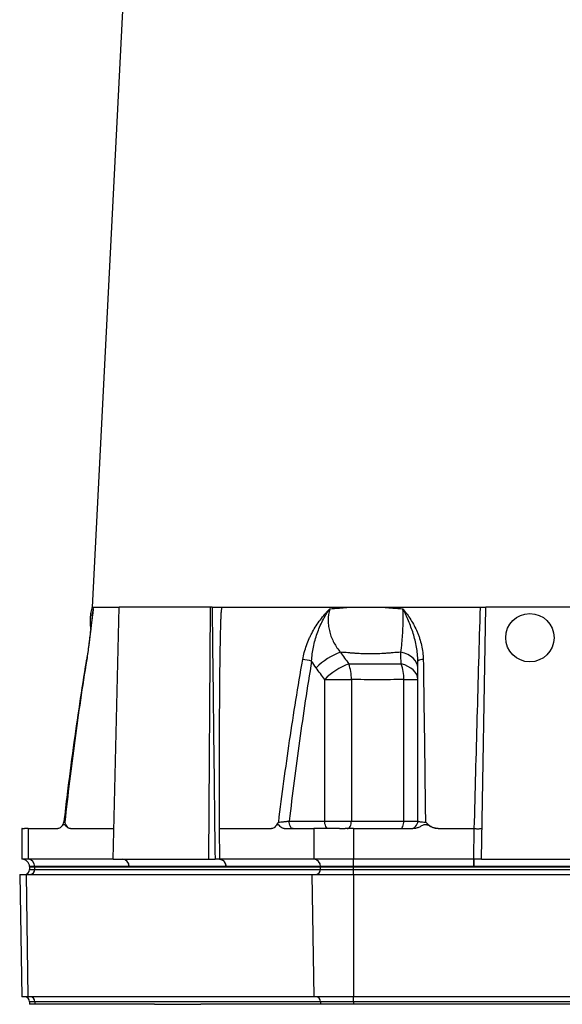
# Model space of a CAD drawing. Header units: millimetres. Extents: x 1899 to 3087, y 857 to 4238.
# Tile 5 of 10: x 2040 to 2467, y 1774 to 2548. Entities that reach past the tile are written whole.
import ezdxf

# ---------------------------------------------------------------- set-up
doc = ezdxf.new("R2010")
doc.units = ezdxf.units.MM
doc.header["$LTSCALE"] = 2

msp = doc.modelspace()

# ---------------------------------------------------------------- linework, layer by layer
at = {"color": 7, "linetype": 'Continuous', "lineweight": 25}
for p, q in [((2150.31, 3130.94), (2097.3, 2086.17)), ((2097.3, 2086.17), (2118.57, 2086.17)), ((2097.74, 2081.5), (2097.79, 2081.84)), ((2113.85, 1888.17), (2118.57, 2086.17)), ((2190.2, 2086.17), (2118.57, 2086.17)), ((2188.94, 1888.17), (2190.2, 2086.17)), ((2191.58, 2086.17), (2190.2, 2086.17)), ((2198.83, 2086.17), (2402.9, 2086.17)), ((2403.24, 1888.17), (2406.7, 2086.17)), ((2647.95, 2086.17), (2406.7, 2086.17)), ((2280.08, 1918.17), (2280.08, 2029.39)), ((2280.08, 2029.39), (2301.06, 2029.39)), ((2301.06, 2029.39), (2301.06, 1918.17)), ((2342.27, 2029.39), (2353.29, 2029.39)), ((2342.27, 1918.17), (2342.27, 2029.39)), ((2042.15, 1912.19), (2042.15, 1888.17)), ((2046.97, 1912.17), (2046.97, 1888.17)), ((2046.97, 1912.17), (2070.3, 1912.17)), ((2080.19, 1912.17), (2114.43, 1912.17)), ((2197.15, 1912.17), (2238.34, 1912.17)), ((2248.22, 1912.17), (2271.56, 1912.17)), ((2252.22, 1918.17), (2280.08, 1918.17)), ((2271.56, 1912.17), (2271.56, 1888.17)), ((2280.08, 1918.17), (2301.06, 1918.17)), ((2301.06, 1918.17), (2342.27, 1918.17)), ((2302.73, 1912.17), (2302.73, 1888.17)), ((2302.73, 1912.17), (2349.4, 1912.17)), ((2342.27, 1918.17), (2353.29, 1918.17)), ((2369.18, 1912.17), (2397.66, 1912.17)), ((2397.24, 1888.17), (2397.66, 1912.17)), ((2046.97, 1888.17), (2042.15, 1888.17)), ((2113.85, 1888.17), (2046.97, 1888.17)), ((2113.85, 1888.17), (2188.94, 1888.17)), ((2188.94, 1888.17), (2193.87, 1888.17)), ((2271.56, 1888.17), (2197.33, 1888.17)), ((2302.73, 1888.17), (2271.56, 1888.17)), ((2397.24, 1888.17), (2302.73, 1888.17)), ((2302.73, 1882.38), (2302.73, 1888.17)), ((2397.45, 1888.17), (2397.24, 1888.17)), ((2397.24, 1882.38), (2397.24, 1888.17)), ((2403.24, 1888.17), (2397.45, 1888.17)), ((2397.45, 1882.38), (2397.45, 1888.17)), ((2403.24, 1888.17), (2651.41, 1888.17)), ((2048.14, 1882.38), (2048.15, 1882.17)), ((2048.15, 1882.17), (2048.15, 1880.17)), ((2048.15, 1882.17), (2052.16, 1882.17)), ((2052.16, 1882.38), (2052.16, 1882.17)), ((2126.38, 1882.38), (2052.16, 1882.38)), ((2052.16, 1882.17), (2276.75, 1882.17)), ((2052.16, 1880.17), (2052.16, 1882.17)), ((2052.16, 1880.17), (2276.75, 1880.17)), ((2202.52, 1882.38), (2126.39, 1882.38)), ((2276.75, 1882.38), (2202.52, 1882.38)), ((2302.73, 1882.38), (2276.75, 1882.38)), ((2276.75, 1882.38), (2276.75, 1882.17)), ((2276.75, 1882.17), (2302.73, 1882.17)), ((2276.75, 1880.17), (2276.75, 1882.17)), ((2276.75, 1880.17), (2302.73, 1880.17)), ((2397.24, 1882.38), (2302.73, 1882.38)), ((2302.73, 1882.38), (2302.73, 1882.17)), ((2302.73, 1882.17), (2751.91, 1882.17)), ((2302.73, 1880.17), (2302.73, 1882.17)), ((2302.73, 1876.17), (2302.73, 1880.17)), ((2302.73, 1880.17), (2751.91, 1880.17)), ((2397.45, 1882.38), (2397.24, 1882.38)), ((2657.2, 1882.38), (2397.45, 1882.38)), ((2040.36, 1876.17), (2042.04, 1780.17)), ((2040.36, 1876.17), (2045.43, 1876.17)), ((2045.43, 1876.17), (2046.88, 1780.17)), ((2045.43, 1876.17), (2270.02, 1876.17)), ((2270.02, 1876.17), (2271.47, 1780.17)), ((2270.02, 1876.17), (2302.73, 1876.17)), ((2302.73, 1876.17), (2302.73, 1780.17)), ((2302.73, 1876.17), (2751.91, 1876.17)), ((2046.88, 1780.17), (2042.04, 1780.17)), ((2271.47, 1780.17), (2046.88, 1780.17)), ((2302.73, 1780.17), (2271.47, 1780.17)), ((2751.91, 1780.17), (2302.73, 1780.17)), ((2302.73, 1776.17), (2302.73, 1780.17)), ((2048.15, 1776.17), (2048.15, 1774.17)), ((2052.16, 1774.17), (2048.15, 1774.17)), ((2276.75, 1776.17), (2052.16, 1776.17)), ((2052.16, 1776.17), (2052.16, 1774.17)), ((2055.1, 1774.17), (2052.16, 1774.17)), ((2055.3, 1774.17), (2055.1, 1774.17)), ((2059.12, 1774.17), (2055.3, 1774.17)), ((2062.25, 1774.17), (2059.12, 1774.17)), ((2146.27, 1774.17), (2062.25, 1774.17)), ((2146.27, 1774.17), (2182.65, 1774.17)), ((2266.67, 1774.17), (2182.65, 1774.17)), ((2270.15, 1774.17), (2266.67, 1774.17)), ((2273.82, 1774.17), (2270.15, 1774.17)), ((2276.75, 1774.17), (2273.82, 1774.17)), ((2302.73, 1776.17), (2276.75, 1776.17)), ((2276.75, 1776.17), (2276.75, 1774.17)), ((2302.73, 1774.17), (2276.75, 1774.17)), ((2751.91, 1776.17), (2302.73, 1776.17)), ((2302.73, 1776.17), (2302.73, 1774.17)), ((2308.6, 1774.17), (2302.73, 1774.17)), ((2312.47, 1774.17), (2308.6, 1774.17)), ((2319.78, 1774.17), (2312.47, 1774.17)), ((2322.91, 1774.17), (2319.78, 1774.17)), ((2490.94, 1774.17), (2322.91, 1774.17))]:
    msp.add_line(p, q, dxfattribs=at)
at = {"color": 8, "linetype": 'Continuous', "lineweight": 25}
for p, q in [((2052.16, 1882.38), (2048.14, 1882.38)), ((2048.15, 1880.17), (2052.16, 1880.17)), ((2052.16, 1776.17), (2048.15, 1776.17))]:
    msp.add_line(p, q, dxfattribs=at)
at = {"color": 7, "linetype": 'Continuous', "lineweight": 25, "flags": 128}
for points in [[(2353.29, 2038.55), (2353.05, 2040.54), (2352.34, 2042.48), (2351.18, 2044.33), (2349.59, 2046.05), (2347.61, 2047.58), (2345.29, 2048.9), (2342.68, 2049.97), (2339.85, 2050.77)], [(2353.29, 2029.39), (2353.06, 2031.36), (2352.37, 2033.28), (2351.24, 2035.12), (2349.7, 2036.82), (2347.78, 2038.35), (2345.52, 2039.68), (2342.99, 2040.77), (2340.22, 2041.59)], [(2197.15, 1912.17), (2197.16, 1911.26), (2197.18, 1907.59), (2197.3, 1892.92), (2197.33, 1888.17)], [(2255.22, 1912.17), (2254.64, 1912.29), (2254.07, 1912.63), (2253.56, 1913.18), (2253.1, 1913.93), (2252.73, 1914.84), (2252.45, 1915.88), (2252.28, 1917), (2252.22, 1918.17)], [(2283.08, 1912.17), (2282.49, 1912.29), (2281.93, 1912.63), (2281.41, 1913.18), (2280.96, 1913.93), (2280.59, 1914.84), (2280.31, 1915.88), (2280.14, 1917), (2280.08, 1918.17)], [(2297.77, 1912.17), (2298.41, 1912.29), (2299.03, 1912.63), (2299.6, 1913.18), (2300.1, 1913.93), (2300.51, 1914.84), (2300.81, 1915.88), (2301, 1917), (2301.06, 1918.17)], [(2339.58, 1912.17), (2340.1, 1912.29), (2340.61, 1912.63), (2341.07, 1913.18), (2341.48, 1913.93), (2341.82, 1914.84), (2342.07, 1915.88), (2342.22, 1917), (2342.27, 1918.17)]]:
    msp.add_lwpolyline(points, dxfattribs=at)
at = {"color": 8, "linetype": 'Continuous', "lineweight": 25, "flags": 128}
msp.add_lwpolyline([(2092.87, 2044.85), (2092.89, 2044.88), (2093.04, 2044.95)], dxfattribs=at)
at = {"color": 7, "linetype": 'Continuous', "lineweight": 25}
msp.add_circle((2441.32, 2062.17), 19, dxfattribs=at)
for centre, radius, start, end in [((2310.56, 2001.24), 52.72, 110.01793, 134.94807), ((2257.94, 1990.15), 55.01, 77.52671, 84.93092), ((2356.78, 2039.07), 5.93, 82.43585, 126.03603), ((2317.57, 1992.11), 52.87, 110.61767, 135.16036), ((2269.48, 2030.2), 31.6, 358.52267, 21.12586), ((2303.9, 2029.22), 38.38, 0.24559, 18.7996), ((2069.11, 1918.17), 6, 314.51811, 353.42081), ((2069.11, 1918.17), 6, 314.65827, 353.42081), ((2237.14, 1918.17), 6, 314.60587, 319.80914), ((2347.29, 1918.17), 6, 270, 0), ((2042.14, 1882.17), 6, 2, 89.96508), ((2046.55, 1882.58), 5.61, 357.99481, 85.74168), ((2120.78, 1882.58), 5.61, 357.99135, 85.77988), ((2196.91, 1882.58), 5.61, 357.99135, 85.77988), ((2271.14, 1882.58), 5.61, 357.99481, 85.74168), ((2044.15, 1880.17), 4, 270, 0), ((2048.41, 1879.92), 3.76, 274.40195, 3.81126), ((2273, 1879.92), 3.76, 274.40195, 3.81126), ((2044.15, 1776.17), 4, 0, 90), ((2048.41, 1776.42), 3.76, 356.18874, 85.59805), ((2273, 1776.42), 3.76, 356.18874, 85.59805)]:
    msp.add_arc(centre, radius, start, end, dxfattribs=at)
msp.add_ellipse((2524.32, 6533.45), major_axis=(-218.05, 24978.42), ratio=0.015115, start_param=1.749663, end_param=1.757725, dxfattribs=at)
for points, knots in [([(2097.74, 2081.5), (2097.48, 2079.6), (2096.96, 2075.83), (2096.26, 2069.77), (2095.57, 2063.85), (2094.86, 2058.01), (2094.1, 2052.34), (2093.44, 2047.88), (2093, 2045.4), (2092.9, 2044.84)], [0, 0, 0, 0, 0.180583, 0.358588, 0.527315, 0.669897, 0.818841, 0.958731, 1, 1, 1, 1]), ([(2098.29, 2084.84), (2098.26, 2084.67), (2098.23, 2084.5), (2098.18, 2084.16), (2098.1, 2083.65), (2097.92, 2082.45), (2097.76, 2081.39), (2097.46, 2079.26), (2097.27, 2077.8), (2096.7, 2073.3), (2096.33, 2070.13), (2095.84, 2065.92), (2095.74, 2065.07), (2095.53, 2063.34), (2095.43, 2062.45), (2095.11, 2059.8), (2094.89, 2058), (2094.19, 2052.54), (2093.67, 2048.8), (2093.04, 2044.95)], [0, 0, 0, 0, 0.015625, 0.015625, 0.03125, 0.0625, 0.125, 0.125, 0.25, 0.25, 0.5, 0.5, 0.5625, 0.5625, 0.625, 0.625, 0.75, 0.75, 1, 1, 1, 1]), ([(2097.4, 2086.23), (2097.21, 2085.64), (2096.53, 2083.58), (2095.91, 2079.88), (2095.59, 2075.22), (2095.69, 2071.52), (2096.06, 2069.44), (2096.16, 2068.91)], [0, 0, 0, 0, 0.106195, 0.370949, 0.638464, 0.907802, 1, 1, 1, 1]), ([(2097.59, 2086.17), (2097.61, 2086.07), (2097.64, 2085.95), (2097.72, 2085.73), (2097.86, 2085.39), (2098.1, 2085.06), (2098.29, 2084.84)], [0, 0, 0, 0, 0.25, 0.25, 0.5, 1, 1, 1, 1]), ([(2191.58, 2086.17), (2192.16, 2086.17), (2192.77, 2086.17), (2194.06, 2086.17), (2194.72, 2086.17), (2196.02, 2086.17), (2196.65, 2086.17), (2197.53, 2086.17), (2197.82, 2086.17), (2198.35, 2086.17), (2198.6, 2086.17), (2198.83, 2086.17)], [0, 0, 0, 0, 0.25, 0.25, 0.5, 0.5, 0.75, 0.75, 0.875, 0.875, 1, 1, 1, 1]), ([(2199.16, 2086.17), (2199.12, 2085.92), (2199.03, 2085.43), (2198.91, 2084.67), (2198.81, 2083.91), (2198.72, 2083.14), (2198.64, 2082.37), (2198.57, 2081.6), (2198.52, 2080.68), (2198.46, 2079.59), (2198.4, 2078.28), (2198.34, 2076.86), (2198.23, 2074.2), (2198.1, 2070.05), (2197.92, 2063.08), (2197.74, 2053.84), (2197.54, 2039.92), (2197.35, 2021.48), (2197.21, 1998.38), (2197.13, 1972.28), (2197.1, 1943.3), (2197.13, 1922.91), (2197.15, 1912.17)], [0, 0, 0, 0, 0.004434, 0.008872, 0.013319, 0.017776, 0.022248, 0.026738, 0.031249, 0.038086, 0.045596, 0.053782, 0.062642, 0.091414, 0.125362, 0.18278, 0.250622, 0.365307, 0.500592, 0.64856, 0.815029, 1, 1, 1, 1]), ([(2262.81, 2044.95), (2263.49, 2048.79), (2264.49, 2052.52), (2266.44, 2057.98), (2267.16, 2059.77), (2268.34, 2062.43), (2268.76, 2063.31), (2269.61, 2065.03), (2270.06, 2065.88), (2272.34, 2070.08), (2274.39, 2073.26), (2277.78, 2077.77), (2278.96, 2079.24), (2280.8, 2081.38), (2281.42, 2082.09), (2282.38, 2083.13), (2282.7, 2083.48), (2283.35, 2084.16), (2283.67, 2084.5), (2284, 2084.84)], [0, 0, 0, 0, 0.25, 0.25, 0.375, 0.375, 0.4375, 0.4375, 0.5, 0.5, 0.75, 0.75, 0.875, 0.875, 0.9375, 0.9375, 0.96875, 0.96875, 1, 1, 1, 1]), ([(2269.83, 2043.86), (2270.02, 2047.58), (2270.5, 2051.23), (2271.59, 2056.63), (2272.02, 2058.41), (2272.99, 2061.96), (2273.54, 2063.71), (2275.34, 2068.87), (2276.75, 2072.2), (2279.21, 2077.06), (2280.09, 2078.65), (2281.49, 2081), (2281.98, 2081.78), (2282.72, 2082.94), (2282.97, 2083.32), (2283.48, 2084.08), (2283.74, 2084.46), (2284, 2084.84)], [0, 0, 0, 0, 0.25, 0.25, 0.375, 0.375, 0.5, 0.5, 0.75, 0.75, 0.875, 0.875, 0.9375, 0.9375, 0.96875, 0.96875, 1, 1, 1, 1]), ([(2284, 2084.84), (2283.21, 2081.85), (2282.82, 2078.81), (2282.83, 2074.94), (2282.86, 2074.16), (2282.96, 2072.62), (2283.04, 2071.86), (2283.33, 2069.58), (2283.63, 2068.09), (2284.4, 2065.15), (2284.87, 2063.7), (2286, 2060.84), (2286.65, 2059.46), (2288.81, 2055.48), (2290.53, 2053.03), (2292.52, 2050.77)], [0, 0, 0, 0, 0.25, 0.25, 0.3125, 0.3125, 0.375, 0.375, 0.5, 0.5, 0.625, 0.625, 0.75, 0.75, 1, 1, 1, 1]), ([(2284, 2084.84), (2286.52, 2085.06), (2289.05, 2085.28), (2292.89, 2085.61), (2294.18, 2085.73), (2296.76, 2085.95), (2298.05, 2086.07), (2299.35, 2086.17)], [0, 0, 0, 0, 0.5, 0.5, 0.75, 0.75, 1, 1, 1, 1]), ([(2325.57, 2086.17), (2326.89, 2086.07), (2328.21, 2085.95), (2330.86, 2085.73), (2334.86, 2085.39), (2338.9, 2085.06), (2341.61, 2084.84)], [0, 0, 0, 0, 0.25, 0.25, 0.5, 1, 1, 1, 1]), ([(2339.85, 2050.77), (2340.21, 2053.03), (2340.52, 2055.48), (2340.85, 2058.8), (2340.92, 2059.48), (2341.04, 2060.85), (2341.09, 2061.56), (2341.26, 2063.7), (2341.35, 2065.15), (2341.5, 2068.09), (2341.57, 2069.59), (2341.64, 2071.86), (2341.66, 2072.63), (2341.69, 2074.16), (2341.7, 2074.94), (2341.74, 2078.81), (2341.71, 2081.85), (2341.61, 2084.84)], [0, 0, 0, 0, 0.25, 0.25, 0.3125, 0.3125, 0.375, 0.375, 0.5, 0.5, 0.625, 0.625, 0.6875, 0.6875, 0.75, 0.75, 1, 1, 1, 1]), ([(2341.61, 2084.84), (2341.75, 2084.67), (2341.88, 2084.5), (2342.16, 2084.16), (2342.56, 2083.65), (2343.5, 2082.45), (2344.28, 2081.39), (2345.81, 2079.26), (2346.8, 2077.8), (2349.6, 2073.3), (2351.29, 2070.13), (2353.08, 2065.92), (2353.43, 2065.07), (2354.08, 2063.34), (2354.39, 2062.45), (2355.27, 2059.8), (2355.77, 2058), (2357.01, 2052.54), (2357.5, 2048.8), (2357.56, 2044.95)], [0, 0, 0, 0, 0.015625, 0.015625, 0.03125, 0.0625, 0.125, 0.125, 0.25, 0.25, 0.5, 0.5, 0.5625, 0.5625, 0.625, 0.625, 0.75, 0.75, 1, 1, 1, 1]), ([(2353.29, 2043.86), (2353.29, 2047.58), (2352.91, 2051.23), (2351.95, 2056.63), (2351.56, 2058.41), (2350.68, 2061.96), (2350.18, 2063.71), (2348.56, 2068.87), (2347.31, 2072.2), (2345.28, 2077.06), (2344.58, 2078.65), (2343.49, 2081), (2343.12, 2081.78), (2342.56, 2082.94), (2342.37, 2083.32), (2341.99, 2084.08), (2341.8, 2084.46), (2341.61, 2084.84)], [0, 0, 0, 0, 0.25, 0.25, 0.375, 0.375, 0.5, 0.5, 0.75, 0.75, 0.875, 0.875, 0.9375, 0.9375, 0.96875, 0.96875, 1, 1, 1, 1]), ([(2397.66, 1912.17), (2398.43, 1941.19), (2399.21, 1970.21), (2400.81, 2028.21), (2401.62, 2057.2), (2402.44, 2086.17)], [0, 0, 0, 0, 0.5, 0.5, 1, 1, 1, 1]), ([(2402.9, 2086.17), (2403.03, 2086.17), (2403.28, 2086.17), (2403.52, 2086.17), (2403.64, 2086.17)], [0, 0, 0, 0, 0.499301, 1, 1, 1, 1]), ([(2403.64, 2086.17), (2404.1, 2086.17), (2404.53, 2086.17), (2405.09, 2086.17), (2405.27, 2086.17), (2405.59, 2086.17), (2405.74, 2086.17), (2406.14, 2086.17), (2406.35, 2086.17), (2406.63, 2086.17), (2406.7, 2086.17), (2406.7, 2086.17)], [0, 0, 0, 0, 0.25, 0.25, 0.375, 0.375, 0.5, 0.5, 0.75, 0.75, 1, 1, 1, 1]), ([(2339.85, 2050.77), (2337.83, 2050.62), (2334.81, 2050.4), (2331.81, 2050.17), (2329.82, 2050.02), (2328.83, 2049.94), (2323.86, 2049.59), (2319.91, 2049.43), (2311.99, 2049.43), (2308.06, 2049.59), (2303.17, 2049.94), (2302.19, 2050.02), (2300.24, 2050.17), (2299.27, 2050.25), (2296.36, 2050.47), (2294.43, 2050.62), (2292.52, 2050.77)], [0, 0, 0, 0, 0.125, 0.1875, 0.1875, 0.25, 0.25, 0.5, 0.5, 0.75, 0.75, 0.8125, 0.8125, 0.875, 0.875, 1, 1, 1, 1]), ([(2092.86, 2044.85), (2092.78, 2044.42), (2090.82, 2032.93), (2087.25, 2009.93), (2082.26, 1975.18), (2078.2, 1944.23), (2075.95, 1924.76), (2075.11, 1917.48)], [0, 0, 0, 0, 0.010316, 0.272275, 0.543167, 0.829185, 1, 1, 1, 1]), ([(2093.04, 2044.95), (2089.6, 2023.8), (2086.49, 2002.58), (2080.79, 1960.04), (2078.2, 1938.72), (2075.82, 1917.37)], [0, 0, 0, 0, 0.5, 0.5, 1, 1, 1, 1]), ([(2243.91, 1917.37), (2246.54, 1938.72), (2249.39, 1960.04), (2255.65, 2002.58), (2259.06, 2023.8), (2262.81, 2044.95)], [0, 0, 0, 0, 0.5, 0.5, 1, 1, 1, 1]), ([(2269.83, 2043.86), (2266.36, 2023.02), (2263.2, 2002.11), (2257.37, 1960.2), (2254.7, 1939.2), (2252.22, 1918.17)], [0, 0, 0, 0, 0.5, 0.5, 1, 1, 1, 1]), ([(2353.29, 1918.17), (2353.29, 1939.2), (2353.29, 1960.2), (2353.29, 2002.11), (2353.29, 2023.02), (2353.29, 2043.86)], [0, 0, 0, 0, 0.5, 0.5, 1, 1, 1, 1]), ([(2357.56, 2044.95), (2357.86, 2023.8), (2358.16, 2002.58), (2358.72, 1960.04), (2358.98, 1938.72), (2359.23, 1917.37)], [0, 0, 0, 0, 0.5, 0.5, 1, 1, 1, 1]), ([(2298.95, 2041.59), (2300.59, 2041.6), (2302.24, 2041.61), (2305.56, 2041.64), (2307.22, 2041.65), (2312.25, 2041.67), (2315.64, 2041.68), (2322.53, 2041.68), (2326.02, 2041.67), (2331.31, 2041.65), (2333.09, 2041.64), (2336.65, 2041.61), (2338.43, 2041.6), (2340.22, 2041.59)], [0, 0, 0, 0, 0.125, 0.125, 0.25, 0.25, 0.5, 0.5, 0.75, 0.75, 0.875, 0.875, 1, 1, 1, 1]), ([(2342.27, 2029.39), (2338.73, 2029.32), (2335.21, 2029.24), (2328.22, 2029.12), (2324.76, 2029.08), (2317.89, 2029.08), (2314.48, 2029.12), (2307.73, 2029.24), (2304.38, 2029.32), (2301.06, 2029.39)], [0, 0, 0, 0, 0.25, 0.25, 0.5, 0.5, 0.75, 0.75, 1, 1, 1, 1]), ([(2042.23, 1912.17), (2042.2, 1912.17), (2042.01, 1912.17), (2042.52, 1912.17), (2042.96, 1912.17)], [0, 0, 0, 0, 0.13961, 1, 1, 1, 1]), ([(2042.96, 1912.17), (2043.02, 1912.17), (2043.13, 1912.17), (2043.32, 1912.17), (2043.52, 1912.17), (2043.74, 1912.17), (2043.98, 1912.17), (2044.15, 1912.17), (2044.23, 1912.17)], [0, 0, 0, 0, 0.166794, 0.333435, 0.5, 0.666565, 0.833206, 1, 1, 1, 1]), ([(2046.97, 1912.17), (2046.83, 1912.17), (2046.56, 1912.17), (2046.18, 1912.17), (2045.81, 1912.17), (2045.46, 1912.17), (2045.13, 1912.17), (2044.81, 1912.17), (2044.51, 1912.17), (2044.33, 1912.17), (2044.23, 1912.17)], [0, 0, 0, 0, 0.1250078, 0.2498849, 0.3746954, 0.4995038, 0.6243743, 0.7493712, 0.8745585, 1, 1, 1, 1]), ([(2080.19, 1912.17), (2079.75, 1912.17), (2079.33, 1912.3), (2078.49, 1912.74), (2078.08, 1913.06), (2077.29, 1913.77), (2076.91, 1914.18), (2076.32, 1914.73), (2076.12, 1914.9), (2075.81, 1915.1), (2075.71, 1915.16), (2075.49, 1915.24), (2075.38, 1915.26), (2075.16, 1915.27), (2075.05, 1915.25), (2074.83, 1915.18), (2074.72, 1915.13), (2074.41, 1914.93), (2074.21, 1914.76), (2073.61, 1914.21), (2073.22, 1913.79), (2072.43, 1913.07), (2072.02, 1912.76), (2071.18, 1912.31), (2070.74, 1912.17), (2070.3, 1912.17)], [0, 0, 0, 0, 0.125, 0.125, 0.25, 0.25, 0.375, 0.375, 0.4375, 0.4375, 0.46875, 0.46875, 0.5, 0.5, 0.53125, 0.53125, 0.5625, 0.5625, 0.625, 0.625, 0.75, 0.75, 0.875, 0.875, 1, 1, 1, 1]), ([(2080.19, 1912.17), (2079.7, 1912.17), (2079.25, 1912.33), (2078.38, 1912.9), (2077.99, 1913.3), (2077.27, 1914.26), (2076.94, 1914.82), (2076.5, 1915.74), (2076.36, 1916.05), (2076.08, 1916.7), (2075.95, 1917.04), (2075.82, 1917.37)], [0, 0, 0, 0, 0.25, 0.25, 0.5, 0.5, 0.75, 0.75, 0.875, 0.875, 1, 1, 1, 1]), ([(2248.22, 1912.17), (2247.79, 1912.17), (2247.36, 1912.3), (2246.52, 1912.74), (2246.12, 1913.06), (2245.33, 1913.77), (2244.94, 1914.18), (2244.35, 1914.73), (2244.16, 1914.9), (2243.85, 1915.1), (2243.74, 1915.16), (2243.52, 1915.24), (2243.41, 1915.26), (2243.19, 1915.27), (2243.09, 1915.25), (2242.87, 1915.18), (2242.76, 1915.13), (2242.44, 1914.93), (2242.24, 1914.76), (2241.65, 1914.21), (2241.26, 1913.79), (2240.47, 1913.07), (2240.06, 1912.76), (2239.22, 1912.31), (2238.78, 1912.17), (2238.34, 1912.17)], [0, 0, 0, 0, 0.125, 0.125, 0.25, 0.25, 0.375, 0.375, 0.4375, 0.4375, 0.46875, 0.46875, 0.5, 0.5, 0.53125, 0.53125, 0.5625, 0.5625, 0.625, 0.625, 0.75, 0.75, 0.875, 0.875, 1, 1, 1, 1]), ([(2241.68, 1914.34), (2241.79, 1914.44), (2242.59, 1915.16), (2243.3, 1916.4), (2243.91, 1917.36), (2243.91, 1917.37)], [0, 0, 0, 0, 0.145492, 0.995488, 1, 1, 1, 1]), ([(2243.91, 1917.37), (2244.32, 1917.37), (2244.87, 1917.39), (2245.83, 1917.46), (2246.17, 1917.48), (2246.9, 1917.54), (2247.27, 1917.57), (2248.04, 1917.65), (2248.43, 1917.69), (2249.22, 1917.78), (2249.61, 1917.82), (2250.39, 1917.92), (2250.78, 1917.97), (2251.52, 1918.07), (2251.88, 1918.12), (2252.22, 1918.17)], [0, 0, 0, 0, 0.25, 0.25, 0.375, 0.375, 0.5, 0.5, 0.625, 0.625, 0.75, 0.75, 0.875, 0.875, 1, 1, 1, 1]), ([(2291.76, 1912.17), (2291.5, 1912.17), (2290.97, 1912.17), (2290.19, 1912.17), (2289.42, 1912.17), (2288.65, 1912.17), (2287.9, 1912.17), (2287.15, 1912.17), (2286.41, 1912.17), (2284.94, 1912.17), (2282.81, 1912.17), (2280.13, 1912.17), (2277.64, 1912.17), (2275.74, 1912.17), (2274.33, 1912.17), (2273.34, 1912.17), (2272.41, 1912.17), (2271.84, 1912.17), (2271.56, 1912.17)], [0, 0, 0, 0, 0.031278, 0.062496, 0.093671, 0.124817, 0.155953, 0.187093, 0.218256, 0.249456, 0.373927, 0.499002, 0.624284, 0.749251, 0.812094, 0.874744, 0.937335, 1, 1, 1, 1]), ([(2291.76, 1912.17), (2292, 1912.17), (2292.49, 1912.17), (2293.24, 1912.17), (2293.98, 1912.17), (2294.73, 1912.17), (2295.48, 1912.17), (2295.99, 1912.17), (2296.24, 1912.17)], [0, 0, 0, 0, 0.166794, 0.333435, 0.5, 0.666565, 0.833206, 1, 1, 1, 1]), ([(2302.73, 1912.17), (2302.46, 1912.17), (2301.92, 1912.17), (2301.1, 1912.17), (2300.29, 1912.17), (2299.48, 1912.17), (2298.66, 1912.17), (2297.85, 1912.17), (2297.04, 1912.17), (2296.51, 1912.17), (2296.24, 1912.17)], [0, 0, 0, 0, 0.125008, 0.249885, 0.374695, 0.499504, 0.624374, 0.749371, 0.874559, 1, 1, 1, 1]), ([(2369.18, 1912.17), (2368.3, 1912.17), (2367.45, 1912.3), (2365.77, 1912.74), (2364.96, 1913.06), (2363.38, 1913.77), (2362.61, 1914.18), (2361.43, 1914.73), (2361.04, 1914.9), (2360.42, 1915.1), (2360.21, 1915.16), (2359.78, 1915.24), (2359.55, 1915.26), (2359.12, 1915.27), (2358.9, 1915.25), (2358.46, 1915.18), (2358.25, 1915.13), (2357.62, 1914.93), (2357.21, 1914.76), (2356.02, 1914.21), (2355.25, 1913.79), (2353.66, 1913.07), (2352.85, 1912.76), (2351.16, 1912.31), (2350.28, 1912.17), (2349.4, 1912.17)], [0, 0, 0, 0, 0.125, 0.125, 0.25, 0.25, 0.375, 0.375, 0.4375, 0.4375, 0.46875, 0.46875, 0.5, 0.5, 0.53125, 0.53125, 0.5625, 0.5625, 0.625, 0.625, 0.75, 0.75, 0.875, 0.875, 1, 1, 1, 1]), ([(2353.29, 1918.17), (2353.29, 1918.12), (2353.33, 1918.07), (2353.47, 1917.97), (2353.58, 1917.92), (2353.87, 1917.82), (2354.05, 1917.78), (2354.47, 1917.69), (2354.72, 1917.65), (2355.26, 1917.57), (2355.55, 1917.54), (2356.2, 1917.48), (2356.55, 1917.46), (2357.63, 1917.39), (2358.43, 1917.37), (2359.23, 1917.37)], [0, 0, 0, 0, 0.125, 0.125, 0.25, 0.25, 0.375, 0.375, 0.5, 0.5, 0.625, 0.625, 0.75, 0.75, 1, 1, 1, 1]), ([(2369.18, 1912.17), (2368.2, 1912.17), (2367.26, 1912.33), (2365.41, 1912.9), (2364.53, 1913.3), (2362.88, 1914.26), (2362.1, 1914.82), (2360.99, 1915.74), (2360.62, 1916.05), (2359.92, 1916.7), (2359.57, 1917.04), (2359.23, 1917.37)], [0, 0, 0, 0, 0.25, 0.25, 0.5, 0.5, 0.75, 0.75, 0.875, 0.875, 1, 1, 1, 1]), ([(2397.66, 1912.17), (2398.06, 1912.17), (2398.45, 1912.16), (2399.22, 1912.15), (2399.6, 1912.15), (2400.32, 1912.15), (2400.67, 1912.15), (2401.32, 1912.15), (2401.63, 1912.15), (2402.18, 1912.16), (2402.43, 1912.17), (2402.86, 1912.18), (2403.05, 1912.19), (2403.35, 1912.21), (2403.47, 1912.22), (2403.62, 1912.25), (2403.66, 1912.26), (2403.66, 1912.27)], [0, 0, 0, 0, 0.125, 0.125, 0.25, 0.25, 0.375, 0.375, 0.5, 0.5, 0.625, 0.625, 0.75, 0.75, 0.875, 0.875, 1, 1, 1, 1]), ([(2126.38, 1882.38), (2126.36, 1883.15), (2126.21, 1883.91), (2125.67, 1885.31), (2125.28, 1885.95), (2124.32, 1887.02), (2123.76, 1887.45), (2122.52, 1888.02), (2121.86, 1888.17), (2121.19, 1888.17)], [0, 0, 0, 0, 0.25, 0.25, 0.5, 0.5, 0.75, 0.75, 1, 1, 1, 1]), ([(2197.33, 1888.17), (2196.72, 1888.17), (2196.13, 1888.17), (2195.25, 1888.17), (2194.96, 1888.17), (2194.4, 1888.17), (2194.13, 1888.17), (2193.87, 1888.17)], [0, 0, 0, 0, 0.5, 0.5, 0.75, 0.75, 1, 1, 1, 1]), ([(2197.33, 1888.17), (2198, 1888.17), (2198.66, 1888.02), (2199.89, 1887.45), (2200.46, 1887.02), (2201.42, 1885.95), (2201.81, 1885.31), (2202.35, 1883.91), (2202.5, 1883.15), (2202.52, 1882.38)], [0, 0, 0, 0, 0.25, 0.25, 0.5, 0.5, 0.75, 0.75, 1, 1, 1, 1])]:
    msp.add_open_spline(points, degree=3, knots=knots, dxfattribs=at)
at = {"color": 8, "linetype": 'Continuous', "lineweight": 25}
for points, knots in [([(2097.41, 2079.03), (2097.42, 2079.26), (2097.49, 2081.24), (2097.91, 2083.15), (2098.29, 2084.84)], [0, 0, 0, 0, 0.120723, 1, 1, 1, 1]), ([(2097.79, 2081.84), (2097.94, 2082.83), (2098.1, 2083.84), (2098.28, 2084.82), (2098.29, 2084.84)], [0, 0, 0, 0, 0.984162, 1, 1, 1, 1]), ([(2075.09, 1917.48), (2075.12, 1917.44), (2075.18, 1917.38), (2075.64, 1917.37), (2075.82, 1917.37)], [0, 0, 0, 0, 0.6055931, 1, 1, 1, 1])]:
    msp.add_open_spline(points, degree=3, knots=knots, dxfattribs=at)
at = {"color": 7, "linetype": 'Continuous', "lineweight": 25}
for points in [[(2198.83, 2086.17), (2198.94, 2086.17), (2199.06, 2086.17), (2199.16, 2086.17)], [(2292.52, 2050.77), (2294.66, 2047.71), (2296.81, 2044.65), (2298.95, 2041.59)], [(2340.22, 2041.59), (2340.09, 2044.65), (2339.96, 2047.71), (2339.85, 2050.77)], [(2273.32, 2038.55), (2272.07, 2040.25), (2270.9, 2042.02), (2269.83, 2043.86)], [(2280.08, 2029.39), (2277.82, 2032.43), (2275.57, 2035.49), (2273.32, 2038.55)], [(2397.66, 1912.17), (2397.66, 1912.17), (2397.66, 1912.17), (2397.66, 1912.17)], [(2197.33, 1888.17), (2197.33, 1888.17), (2197.33, 1888.17), (2197.33, 1888.17)], [(2126.39, 1882.38), (2126.38, 1882.38), (2126.38, 1882.38), (2126.38, 1882.38)], [(2202.52, 1882.38), (2202.52, 1882.38), (2202.52, 1882.38), (2202.52, 1882.38)]]:
    msp.add_open_spline(points, degree=3, dxfattribs=at)

doc.saveas('drawing.dxf')
